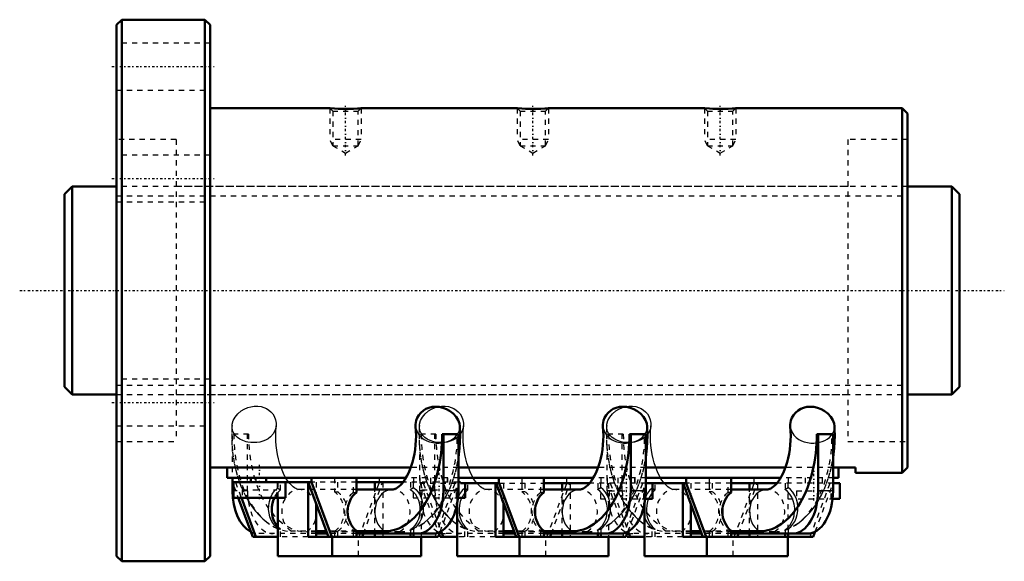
# Model space of a CAD drawing. Header units: millimetres. Extents: x -19 to 171, y -52 to 52.
import ezdxf

# ---------------------------------------------------------------- set-up
doc = ezdxf.new("R2010")
doc.units = ezdxf.units.MM
doc.linetypes.add('Center', pattern=[1.5, 0.45, -0.5, 0.05, -0.5])
doc.linetypes.add('Dashed', pattern=[2, 1, -1])
for name, color, linetype, lineweight in [('2d ConnectionPoints', 7, 'Continuous', 50), ('AM_0', 7, 'Continuous', 50), ('AM_4', 3, 'Continuous', 25), ('AM_5', 3, 'Continuous', 25), ('AM_7', 7, 'Center', 25), ('AM_9', 6, 'Dashed', 25)]:
    doc.layers.add(name, color=color, linetype=linetype, lineweight=lineweight)

# ---------------------------------------------------------------- blocks, each defined once
blk = doc.blocks.new('1_RR0100HBN4012_7_5N_0_in_HBN401275RRG2172LC00G200_4')
at = {"layer": 'AM_0'}
for p, q in [((1, 52), (0, 51)), ((1, 52), (1, -52)), ((17, 52), (1, 52)), ((17, 52), (17, -52)), ((18, 51), (17, 52)), ((0, 51), (0, -51)), ((18, 51), (18, -51)), ((41.04, 35), (18, 35)), ((41.92, 34.94), (41, 35)), ((77.04, 35), (46.99, 35)), ((77.92, 34.94), (77, 35)), ((113.04, 35), (82.99, 35)), ((113.92, 34.94), (113, 35)), ((151, 35), (118.99, 35)), ((152, 34), (151, 35)), ((151, 35), (151, -35)), ((152, 34), (152, -34)), ((62.55, -27.57), (65.7, -27.57)), ((62.82, -27.57), (62.82, -38.49)), ((65.7, -27.57), (65.7, -38.49)), ((98.55, -27.57), (101.7, -27.57)), ((98.82, -27.57), (98.82, -38.49)), ((101.7, -27.57), (101.7, -38.49)), ((137.7, -27.57), (134.55, -27.57)), ((134.82, -27.57), (134.82, -38.49)), ((137.7, -27.57), (137.7, -38.49)), ((56.54, -34), (18, -34)), ((21.25, -36), (21.25, -34)), ((92.54, -34), (65.7, -34)), ((128.54, -34), (101.7, -34)), ((142, -34), (137.7, -34)), ((138.75, -36), (138.75, -34)), ((142, -35), (142, -34)), ((151, -35), (152, -34)), ((142, -35), (151, -35)), ((55.6, -36), (21.25, -36)), ((22.27, -36), (22.27, -36.8)), ((22.27, -36.8), (22.5, -37.43)), ((37.46, -36.8), (22.27, -36.8)), ((22.3, -38.49), (22.3, -36.89)), ((22.5, -36.8), (22.5, -39.8)), ((25.83, -36), (25.83, -36.8)), ((28.75, -36.8), (28.75, -36)), ((32.5, -39.8), (32.5, -36.8)), ((36.81, -47.31), (36.81, -36.8)), ((36.86, -36.8), (40.77, -47.31)), ((37.46, -36), (37.46, -36.8)), ((37.46, -36.8), (41.37, -47.31)), ((46.13, -38.77), (46.13, -36)), ((55.05, -36.8), (46.13, -36.8)), ((49.62, -38.22), (49.62, -36.8)), ((91.6, -36), (65.7, -36)), ((65.7, -36.89), (65.73, -36.8)), ((65.73, -36.8), (65.73, -36)), ((65.73, -36.8), (66.08, -36.8)), ((66.08, -37), (66.08, -36.8)), ((73.54, -37), (66.08, -37)), ((67, -39.8), (67, -37)), ((72.81, -47.31), (72.81, -37)), ((72.93, -37), (76.77, -47.31)), ((73.46, -36), (73.46, -37)), ((73.54, -37), (77.37, -47.31)), ((82.13, -38.77), (82.13, -36)), ((90.9, -37), (82.13, -37)), ((85.62, -38.22), (85.62, -37)), ((127.6, -36), (101.7, -36)), ((101.7, -37.09), (101.73, -37)), ((101.73, -37), (101.73, -36)), ((101.73, -37), (109.46, -37)), ((103, -40), (103, -37)), ((108.81, -47.31), (108.81, -37)), ((108.86, -37), (112.7, -47.31)), ((109.46, -36), (109.46, -37)), ((109.46, -37), (113.3, -47.31)), ((118.13, -38.77), (118.13, -36)), ((126.9, -37), (118.13, -37)), ((121.62, -38.22), (121.62, -37)), ((138.75, -36), (137.7, -36)), ((137.7, -37.09), (137.73, -37)), ((137.73, -37), (137.73, -36)), ((137.73, -37), (139, -37)), ((139, -40), (139, -37)), ((53.03, -38.22), (46.13, -38.22)), ((89.03, -38.22), (82.13, -38.22)), ((125.03, -38.22), (118.13, -38.22)), ((22.5, -39.8), (32.5, -39.8)), ((23.38, -39.8), (26.18, -47.31)), ((23.99, -39.8), (26.78, -47.31)), ((31, -39.8), (31, -51)), ((38.38, -40.88), (38.38, -47.31)), ((65.48, -51), (65.48, -40.89)), ((65.63, -39.8), (67, -39.8)), ((74.38, -40.88), (74.38, -47.31)), ((101.48, -51), (101.48, -40.89)), ((101.61, -40), (103, -40)), ((110.38, -41.08), (110.38, -47.31)), ((137.61, -40), (139, -40)), ((40.37, -46.23), (38.38, -46.23)), ((40.54, -46.68), (38.38, -46.68)), ((46.13, -47.31), (46.13, -46.13)), ((51.52, -46.23), (46.13, -46.23)), ((60.77, -46.68), (46.13, -46.68)), ((47.23, -47.31), (47.46, -46.68)), ((49.62, -47.31), (49.62, -46.68)), ((56.47, -46.68), (56.47, -47.31)), ((57.07, -46.68), (57.07, -47.31)), ((61.82, -47.31), (62.18, -46.34)), ((62, -46.82), (62.18, -47.31)), ((62.38, -46.23), (62.78, -47.31)), ((76.37, -46.23), (74.38, -46.23)), ((76.54, -46.68), (74.38, -46.68)), ((82.13, -47.31), (82.13, -46.13)), ((87.52, -46.23), (82.13, -46.23)), ((96.77, -46.68), (82.13, -46.68)), ((83.31, -47.31), (83.55, -46.68)), ((85.62, -47.31), (85.62, -46.68)), ((92.47, -46.68), (92.47, -47.31)), ((93.07, -46.68), (93.07, -47.31)), ((97.89, -47.31), (98.27, -46.29)), ((98, -47.02), (98.11, -47.31)), ((98.32, -46.27), (98.71, -47.31)), ((112.3, -46.23), (110.38, -46.23)), ((112.47, -46.68), (110.38, -46.68)), ((118.13, -47.31), (118.13, -46.13)), ((123.52, -46.23), (118.13, -46.23)), ((132.77, -46.68), (118.13, -46.68)), ((119.31, -47.31), (119.55, -46.68)), ((121.62, -47.31), (121.62, -46.68)), ((128.47, -46.68), (128.47, -47.31)), ((129.07, -46.68), (129.07, -47.31)), ((133.89, -47.31), (134.27, -46.29)), ((26.18, -47.31), (31, -47.31)), ((36.81, -47.31), (61.82, -47.31)), ((41.47, -51), (41.47, -47.31)), ((58.52, -51), (58.52, -47.31)), ((62.18, -47.31), (65.48, -47.31)), ((72.81, -47.31), (97.89, -47.31)), ((77.47, -51), (77.47, -47.31)), ((94.52, -51), (94.52, -47.31)), ((98.11, -47.31), (101.48, -47.31)), ((108.81, -47.31), (133.89, -47.31)), ((113.47, -51), (113.47, -47.31)), ((129, -47.31), (129, -51)), ((0, -51), (1, -52)), ((17, -52), (18, -51)), ((58.52, -51), (31, -51)), ((65.48, -51), (94.52, -51)), ((129, -51), (101.48, -51)), ((1, -52), (17, -52))]:
    blk.add_line(p, q, dxfattribs=at)
for points in [[(47, 35), (47, 35), (46.79, 34.98), (46.29, 34.95), (45.55, 34.91), (45.1, 34.9), (44.62, 34.89), (44.11, 34.88), (43.59, 34.88), (43.08, 34.89), (42.59, 34.91), (41.92, 34.94)], [(83, 35), (83, 35), (82.79, 34.98), (82.29, 34.95), (81.55, 34.91), (81.1, 34.9), (80.62, 34.89), (80.11, 34.88), (79.59, 34.88), (79.08, 34.89), (78.59, 34.91), (77.92, 34.94)], [(119, 35), (119, 35), (118.79, 34.98), (118.29, 34.95), (117.55, 34.91), (117.1, 34.9), (116.62, 34.89), (116.11, 34.88), (115.59, 34.88), (115.08, 34.89), (114.59, 34.91), (113.92, 34.94)], [(65.97, -26.05), (65.89, -25.56), (65.64, -24.88), (65.24, -24.23), (64.69, -23.62), (63.99, -23.09), (63.39, -22.76), (62.72, -22.51), (62.01, -22.36), (61.26, -22.31), (60.63, -22.37), (60.02, -22.52), (59.47, -22.74), (58.98, -23.03)], [(101.97, -26.05), (101.89, -25.56), (101.64, -24.88), (101.24, -24.23), (100.69, -23.62), (99.99, -23.09), (99.39, -22.76), (98.72, -22.51), (98.01, -22.36), (97.26, -22.31), (96.63, -22.37), (96.02, -22.52), (95.47, -22.74), (94.98, -23.03)], [(137.97, -26.05), (137.89, -25.56), (137.64, -24.88), (137.24, -24.23), (136.69, -23.62), (135.99, -23.09), (135.39, -22.76), (134.72, -22.51), (134.01, -22.36), (133.26, -22.31), (132.63, -22.37), (132.02, -22.52), (131.47, -22.74), (130.98, -23.03)], [(58.98, -23.03), (58.47, -23.46), (58.07, -23.93), (57.78, -24.43), (57.59, -24.95), (57.47, -25.71), (57.48, -26.1)], [(94.98, -23.03), (94.47, -23.46), (94.07, -23.93), (93.78, -24.43), (93.59, -24.95), (93.47, -25.71), (93.48, -26.1)], [(130.98, -23.03), (130.47, -23.46), (130.07, -23.93), (129.78, -24.43), (129.59, -24.95), (129.47, -25.71), (129.48, -26.1)], [(57.48, -26.1), (57.48, -26.12), (57.54, -27), (57.56, -27.89), (57.54, -28.78), (57.48, -29.66), (57.38, -30.53), (57.25, -31.38), (57.08, -32.19), (56.88, -32.98), (56.64, -33.72), (56.39, -34.41), (56.11, -35.05), (55.81, -35.64), (55.5, -36.17), (55.19, -36.63), (54.87, -37.03), (54.57, -37.36), (54.28, -37.63), (54, -37.84), (53.75, -38), (53.53, -38.11), (53.34, -38.17), (53.16, -38.21), (53.03, -38.22)], [(65.7, -32.15), (65.8, -31.44), (65.93, -30.26), (66, -29.08), (66.03, -27.89), (66, -26.7), (65.97, -26.05)], [(93.48, -26.1), (93.48, -26.12), (93.54, -27), (93.56, -27.89), (93.54, -28.78), (93.48, -29.66), (93.38, -30.53), (93.25, -31.38), (93.08, -32.19), (92.88, -32.98), (92.64, -33.72), (92.39, -34.41), (92.11, -35.05), (91.81, -35.64), (91.5, -36.17), (91.19, -36.63), (90.87, -37.03), (90.57, -37.36), (90.28, -37.63), (90, -37.84), (89.75, -38), (89.53, -38.11), (89.34, -38.17), (89.16, -38.21), (89.03, -38.22)], [(101.7, -32.15), (101.8, -31.44), (101.93, -30.26), (102, -29.08), (102.03, -27.89), (102, -26.7), (101.97, -26.05)], [(129.48, -26.1), (129.48, -26.12), (129.54, -27), (129.56, -27.89), (129.54, -28.78), (129.48, -29.66), (129.38, -30.53), (129.25, -31.38), (129.08, -32.19), (128.88, -32.98), (128.64, -33.72), (128.39, -34.41), (128.11, -35.05), (127.81, -35.64), (127.5, -36.17), (127.19, -36.63), (126.87, -37.03), (126.57, -37.36), (126.28, -37.63), (126, -37.84), (125.75, -38), (125.53, -38.11), (125.34, -38.17), (125.16, -38.21), (125.03, -38.22)], [(137.7, -32.15), (137.8, -31.44), (137.93, -30.26), (138, -29.08), (138.03, -27.89), (138, -26.7), (137.97, -26.05)], [(31, -45.36), (30.66, -44.93), (30.32, -44.35), (30.07, -43.7), (29.91, -43.01), (29.83, -42.29), (29.86, -41.55), (29.98, -40.82), (30.2, -40.12), (30.34, -39.79)]]:
    blk.add_lwpolyline(points, dxfattribs=at)
for centre, major_axis, ratio, start_param, end_param in [((51.52, -27.9), (0, 18.34), 0.601815, 3.141593, 4.730239), ((87.52, -27.9), (0, 18.34), 0.601815, 3.141593, 4.730239), ((123.52, -27.9), (0, 18.34), 0.601815, 3.141593, 4.730239), ((27.23, -38.49), (0, -8.19), 0.601815, 4.712389, 5.992347), ((47.8, -42.45), (0, -4.23), 0.798636, 3.660651, 5.764127), ((57.89, -38.49), (0, -8.19), 0.601815, 6.283185, 7.853982), ((60.77, -38.49), (0, -8.19), 0.601815, 0, 1.570796), ((83.8, -42.45), (0, 4.23), 0.798636, 0.519059, 2.622534), ((93.89, -38.49), (0, -8.19), 0.601815, 0, 1.570796), ((96.77, -38.49), (0, -8.19), 0.601815, 0, 1.570796), ((119.8, -42.45), (0, 4.23), 0.798636, 0.519059, 2.622534), ((129.89, -38.49), (0, -8.19), 0.601815, 0, 1.570796), ((132.77, -38.49), (0, -8.19), 0.601815, 6.283185, 7.853982)]:
    blk.add_ellipse(centre, major_axis=major_axis, ratio=ratio, start_param=start_param, end_param=end_param, dxfattribs=at)
at = {"layer": 'AM_4'}
for p, q in [((65.7, -38.49), (62.82, -38.49)), ((101.7, -38.49), (98.82, -38.49)), ((137.7, -38.49), (134.82, -38.49))]:
    blk.add_line(p, q, dxfattribs=at)
for centre in [(53.03, -42.45), (89.03, -42.45), (125.03, -42.45)]:
    blk.add_ellipse(centre, major_axis=(0, -4.23), ratio=0.798636, start_param=3.14186, end_param=5.817742, dxfattribs=at)
at = {"layer": 'AM_5', "linetype": 'Dashed'}
for p, q in [((41, 35), (41, 29)), ((47, 35), (47, 29)), ((77, 35), (77, 29)), ((83, 35), (83, 29)), ((113, 35), (113, 29)), ((119, 35), (119, 29)), ((47, 29), (41, 29)), ((41.54, 27.8), (41, 29)), ((46.46, 27.8), (47, 29)), ((83, 29), (77, 29)), ((77.54, 27.8), (77, 29)), ((82.46, 27.8), (83, 29)), ((119, 29), (113, 29)), ((113.54, 27.8), (113, 29)), ((118.46, 27.8), (119, 29))]:
    blk.add_line(p, q, dxfattribs=at)
at = {"layer": 'AM_7'}
for p, q in [((-0.9, 43), (18.9, 43)), ((44, 25.95), (44, 35.43)), ((80, 25.95), (80, 35.43)), ((116, 25.95), (116, 35.43)), ((-0.9, 21.5), (18.9, 21.5)), ((-0.9, -21.5), (18.9, -21.5)), ((27.5, -40.1), (27.5, -33.5)), ((62, -40.1), (62, -33.5)), ((98, -40.3), (98, -33.7)), ((134, -40.3), (134, -33.7))]:
    blk.add_line(p, q, dxfattribs=at)
at = {"layer": 'AM_9'}
for p, q in [((18, 47.5), (0, 47.5)), ((0, 38.5), (18, 38.5)), ((41, 35), (41.54, 34.46)), ((41.54, 34.46), (41.54, 27.8)), ((41.54, 34.46), (46.46, 34.46)), ((41.92, 34.94), (42.68, 34.9)), ((46.46, 34.46), (47, 35)), ((46.46, 27.8), (46.46, 34.46)), ((77, 35), (77.54, 34.46)), ((77.54, 34.46), (77.54, 27.8)), ((77.54, 34.46), (82.46, 34.46)), ((77.92, 34.94), (78.68, 34.9)), ((82.46, 34.46), (83, 35)), ((82.46, 27.8), (82.46, 34.46)), ((113, 35), (113.54, 34.46)), ((113.54, 34.46), (113.54, 27.8)), ((113.54, 34.46), (118.46, 34.46)), ((113.92, 34.94), (114.68, 34.9)), ((118.46, 34.46), (119, 35)), ((118.46, 27.8), (118.46, 34.46)), ((11.45, 29), (0, 29)), ((11.45, 29), (11.45, -29)), ((140.55, 29), (140.55, -29)), ((152, 29), (140.55, 29)), ((41.54, 27.8), (46.46, 27.8)), ((41.54, 27.8), (44, 26.38)), ((44, 26.38), (46.46, 27.8)), ((77.54, 27.8), (82.46, 27.8)), ((77.54, 27.8), (80, 26.38)), ((80, 26.38), (82.46, 27.8)), ((113.54, 27.8), (116, 26.38)), ((113.54, 27.8), (118.46, 27.8)), ((116, 26.38), (118.46, 27.8)), ((18, 26), (0, 26)), ((140.55, 20), (11.45, 20)), ((0, 17), (18, 17)), ((18, -17), (0, -17)), ((11.45, -20), (140.55, -20)), ((0, -26), (18, -26)), ((25.39, -27.57), (22.3, -27.57)), ((22.3, -36.89), (22.3, -27.57)), ((25.18, -38.49), (25.18, -27.57)), ((61.39, -27.57), (58.3, -27.57)), ((58.3, -38.49), (58.3, -27.57)), ((61.18, -38.49), (61.18, -27.57)), ((97.39, -27.57), (94.3, -27.57)), ((94.3, -38.49), (94.3, -27.57)), ((97.18, -38.49), (97.18, -27.57)), ((0, -29), (11.45, -29)), ((140.55, -29), (152, -29)), ((65.7, -34), (56.54, -34)), ((101.7, -34), (92.54, -34)), ((137.7, -34), (128.54, -34)), ((22.5, -37.43), (23.38, -39.8)), ((22.87, -36.8), (23.99, -39.8)), ((26.78, -36), (26.78, -36.8)), ((30.93, -37.94), (30.93, -36)), ((31, -36.8), (31, -39.8)), ((31.53, -38.3), (31.53, -36.8)), ((46.13, -36.8), (37.46, -36.8)), ((38.38, -36.8), (38.38, -40.88)), ((41.87, -36), (41.87, -38.67)), ((42.48, -36.8), (42.48, -38.67)), ((45.52, -38.77), (45.52, -36.8)), ((46.63, -47.31), (50.54, -36.8)), ((47.46, -46.68), (51.14, -36.8)), ((50.54, -36.8), (50.54, -36)), ((51.19, -36.8), (51.19, -47.31)), ((65.73, -36.8), (55.05, -36.8)), ((65.7, -36), (55.6, -36)), ((56.47, -36.8), (56.47, -38.19)), ((57, -36.8), (57, -39.8)), ((57.07, -36), (57.07, -37.82)), ((58.27, -36), (58.27, -37)), ((58.27, -37), (66.08, -37)), ((58.34, -37), (62, -46.82)), ((58.52, -36.8), (58.52, -47.31)), ((58.94, -37), (62.38, -46.23)), ((60.33, -36), (60.33, -36.8)), ((60.35, -36.8), (60.35, -37)), ((60.38, -36.8), (60.38, -36)), ((61.19, -36), (61.19, -36.8)), ((61.22, -47.31), (65.13, -36.8)), ((62.18, -46.34), (65.7, -36.89)), ((62.81, -36), (62.81, -36.8)), ((63.62, -36.8), (63.62, -36)), ((63.67, -36.8), (63.67, -36)), ((65.48, -40.89), (65.48, -37)), ((66.93, -37.94), (66.93, -36)), ((67.53, -38.3), (67.53, -37)), ((73.54, -37), (82.13, -37)), ((74.38, -37), (74.38, -40.88)), ((77.87, -36), (77.87, -37)), ((77.89, -37), (77.89, -38.67)), ((78.49, -37), (78.49, -38.67)), ((81.52, -38.77), (81.52, -37)), ((82.71, -47.31), (86.55, -37)), ((83.55, -46.68), (87.15, -37)), ((86.54, -37), (86.54, -36)), ((87.19, -37), (87.19, -47.31)), ((101.73, -37), (90.9, -37)), ((101.7, -36), (91.6, -36)), ((92.47, -37), (92.47, -38.19)), ((93, -37), (93, -40)), ((93.07, -36), (93.07, -37.82)), ((94.27, -36), (94.27, -37)), ((94.27, -37), (98, -47.02)), ((94.52, -37), (94.52, -47.31)), ((94.87, -37), (98.32, -46.27)), ((96.33, -36), (96.33, -37)), ((96.38, -37), (96.38, -36)), ((97.19, -36), (97.19, -37)), ((97.29, -47.31), (101.13, -37)), ((98.27, -46.29), (101.7, -37.09)), ((98.81, -36), (98.81, -37)), ((99.62, -37), (99.62, -36)), ((99.67, -37), (99.67, -36)), ((101.48, -40.89), (101.48, -37)), ((102.93, -37.94), (102.93, -36)), ((103.53, -38.3), (103.53, -37)), ((118.13, -37), (109.46, -37)), ((110.38, -37), (110.38, -41.08)), ((113.87, -36), (113.87, -37)), ((113.89, -37), (113.89, -38.67)), ((114.49, -37), (114.49, -38.67)), ((117.52, -38.77), (117.52, -37)), ((118.71, -47.31), (122.55, -37)), ((119.55, -46.68), (123.15, -37)), ((122.54, -37), (122.54, -36)), ((123.19, -37), (123.19, -47.31)), ((137.73, -37), (126.9, -37)), ((137.7, -36), (127.6, -36)), ((128.47, -37), (128.47, -38.19)), ((129, -37), (129, -47.31)), ((129.07, -36), (129.07, -37.82)), ((132.33, -36), (132.33, -37)), ((132.38, -37), (132.38, -36)), ((133.19, -36), (133.19, -37)), ((133.29, -47.31), (137.13, -37)), ((134.27, -46.29), (137.7, -37.09)), ((135.67, -37), (135.67, -36)), ((25.18, -38.49), (22.3, -38.49)), ((24.17, -38.3), (30.83, -38.3)), ((24.17, -38.3), (24.17, -39.8)), ((30.83, -39.8), (30.83, -38.3)), ((46.13, -38.22), (35.13, -38.22)), ((41.87, -38.67), (42.48, -38.67)), ((45.52, -38.77), (46.13, -38.77)), ((49.62, -46.68), (49.62, -38.22)), ((61.18, -38.49), (58.3, -38.49)), ((58.67, -38.3), (65.33, -38.3)), ((58.67, -38.3), (58.67, -39.8)), ((65.33, -39.8), (65.33, -38.3)), ((82.13, -38.22), (71.13, -38.22)), ((78.49, -38.67), (77.89, -38.67)), ((81.52, -38.77), (82.13, -38.77)), ((85.62, -46.68), (85.62, -38.22)), ((97.18, -38.49), (94.3, -38.49)), ((94.67, -38.5), (101.33, -38.5)), ((94.67, -38.5), (94.67, -40)), ((101.33, -40), (101.33, -38.5)), ((118.13, -38.22), (107.13, -38.22)), ((114.49, -38.67), (113.89, -38.67)), ((118.13, -38.77), (117.52, -38.77)), ((121.62, -46.68), (121.62, -38.22)), ((130.67, -38.5), (137.33, -38.5)), ((130.67, -38.5), (130.67, -40)), ((137.33, -40), (137.33, -38.5)), ((57, -39.8), (65.63, -39.8)), ((93, -40), (101.61, -40)), ((129, -40), (137.61, -40)), ((38.38, -46.68), (27.23, -46.68)), ((30.93, -47.31), (30.93, -45.64)), ((31.53, -47.31), (31.53, -45.85)), ((38.38, -46.23), (33.61, -46.23)), ((54.39, -46.33), (36.48, -46.33)), ((46.13, -46.23), (40.37, -46.23)), ((46.13, -46.68), (40.54, -46.68)), ((41.87, -46.23), (41.87, -47.31)), ((42.48, -46.23), (42.48, -47.31)), ((45.52, -47.31), (45.52, -46.13)), ((46.13, -46.13), (45.52, -46.13)), ((56.47, -45.96), (56.47, -46.68)), ((57.07, -45.75), (57.07, -46.68)), ((74.38, -46.68), (63.23, -46.68)), ((66.93, -47.31), (66.93, -45.64)), ((67.53, -47.31), (67.53, -45.85)), ((74.38, -46.23), (69.61, -46.23)), ((90.39, -46.33), (72.48, -46.33)), ((82.13, -46.23), (76.37, -46.23)), ((82.13, -46.68), (76.54, -46.68)), ((77.89, -46.23), (77.89, -47.31)), ((78.49, -46.23), (78.49, -47.31)), ((81.52, -47.31), (81.52, -46.13)), ((82.13, -46.13), (81.52, -46.13)), ((92.47, -45.96), (92.47, -46.68)), ((93.07, -45.75), (93.07, -46.68)), ((110.38, -46.68), (99.23, -46.68)), ((102.93, -47.31), (102.93, -45.64)), ((103.53, -47.31), (103.53, -45.85)), ((110.38, -46.23), (105.61, -46.23)), ((126.39, -46.33), (108.48, -46.33)), ((118.13, -46.23), (112.3, -46.23)), ((118.13, -46.68), (112.47, -46.68)), ((113.89, -46.23), (113.89, -47.31)), ((114.49, -46.23), (114.49, -47.31)), ((117.52, -47.31), (117.52, -46.13)), ((117.52, -46.13), (118.13, -46.13)), ((128.47, -45.96), (128.47, -46.68)), ((129.07, -45.75), (129.07, -46.68)), ((36.81, -47.31), (31, -47.31)), ((46.53, -51), (46.53, -47.31)), ((72.81, -47.31), (65.48, -47.31)), ((82.53, -51), (82.53, -47.31)), ((108.81, -47.31), (101.48, -47.31)), ((118.53, -51), (118.53, -47.31))]:
    blk.add_line(p, q, dxfattribs=at)
for points in [[(22.2, -25.95), (22.24, -25.66), (22.43, -24.99), (22.78, -24.33), (23.3, -23.7), (23.96, -23.13), (24.55, -22.77), (25.22, -22.48), (25.83, -22.31), (26.47, -22.21), (27.13, -22.21), (27.77, -22.3), (28.32, -22.46), (28.83, -22.69), (29.28, -22.98), (29.67, -23.31), (30.02, -23.71), (30.3, -24.14), (30.58, -24.81), (30.7, -25.48), (30.69, -26.01)], [(58.2, -25.95), (58.24, -25.66), (58.43, -24.99), (58.78, -24.33), (59.3, -23.7), (59.96, -23.13), (60.55, -22.77), (61.22, -22.48), (61.83, -22.31), (62.47, -22.21), (63.13, -22.21), (63.77, -22.3), (64.32, -22.46), (64.83, -22.69), (65.28, -22.98), (65.67, -23.31), (66.02, -23.71), (66.3, -24.14), (66.58, -24.81), (66.7, -25.48), (66.69, -26.01)], [(94.2, -25.95), (94.24, -25.66), (94.43, -24.99), (94.78, -24.33), (95.3, -23.7), (95.96, -23.13), (96.55, -22.77), (97.22, -22.48), (97.83, -22.31), (98.47, -22.21), (99.13, -22.21), (99.77, -22.3), (100.32, -22.46), (100.83, -22.69), (101.28, -22.98), (101.67, -23.31), (102.02, -23.71), (102.3, -24.14), (102.58, -24.81), (102.7, -25.48), (102.69, -26.01)], [(22.2, -25.95), (22.18, -26.29), (22.14, -27.48), (22.14, -28.67), (22.2, -29.86), (22.31, -31.04), (22.47, -32.21), (22.67, -33.36), (22.81, -34)], [(24.95, -29.03), (24.3, -28.82), (23.73, -28.55), (23.25, -28.22), (22.86, -27.85), (22.52, -27.38), (22.3, -26.87), (22.2, -26.28), (22.2, -25.95)], [(30.69, -26.01), (30.68, -26.14), (30.52, -26.78), (30.16, -27.48), (29.61, -28.12), (29.16, -28.47), (28.62, -28.77), (28.11, -28.96), (27.56, -29.11), (26.96, -29.19), (26.35, -29.22), (25.8, -29.18), (25.26, -29.1), (24.95, -29.03)], [(31.62, -34), (31.55, -33.81), (31.31, -33.07), (31.11, -32.3), (30.93, -31.49), (30.79, -30.65), (30.69, -29.79), (30.63, -28.91), (30.6, -28.02), (30.62, -27.14), (30.67, -26.25), (30.69, -26.01)], [(57.48, -26.1), (57.53, -26.44), (57.76, -27.15), (58.16, -27.79), (58.59, -28.24), (59.12, -28.64), (59.61, -28.89), (60.16, -29.09), (60.77, -29.22), (61.42, -29.29), (61.98, -29.3), (62.54, -29.25), (63.08, -29.15), (63.59, -29.01), (64.12, -28.8), (64.58, -28.54), (65.04, -28.2), (65.41, -27.81), (65.72, -27.32), (65.91, -26.8), (65.97, -26.19), (65.97, -26.05)], [(58.2, -25.95), (58.18, -26.29), (58.14, -27.48), (58.14, -28.67), (58.2, -29.86), (58.31, -31.04), (58.47, -32.21), (58.67, -33.36), (58.81, -34)], [(60.95, -29.03), (60.3, -28.82), (59.73, -28.55), (59.25, -28.22), (58.86, -27.85), (58.52, -27.38), (58.3, -26.87), (58.2, -26.28), (58.2, -25.95)], [(66.69, -26.01), (66.68, -26.14), (66.52, -26.78), (66.16, -27.48), (65.61, -28.12), (65.16, -28.47), (64.62, -28.77), (64.11, -28.96), (63.56, -29.11), (62.96, -29.19), (62.8, -29.21)], [(67.62, -34), (67.55, -33.81), (67.31, -33.07), (67.11, -32.3), (66.93, -31.49), (66.79, -30.65), (66.69, -29.79), (66.63, -28.91), (66.6, -28.02), (66.62, -27.14), (66.67, -26.25), (66.69, -26.01)], [(93.48, -26.1), (93.53, -26.44), (93.76, -27.15), (94.16, -27.79), (94.59, -28.24), (95.12, -28.64), (95.61, -28.89), (96.16, -29.09), (96.77, -29.22), (97.42, -29.29), (97.98, -29.3), (98.54, -29.25), (99.08, -29.15), (99.59, -29.01), (100.12, -28.8), (100.58, -28.54), (101.04, -28.2), (101.41, -27.81), (101.72, -27.32), (101.91, -26.8), (101.97, -26.19), (101.97, -26.05)], [(94.2, -25.95), (94.18, -26.29), (94.14, -27.48), (94.14, -28.67), (94.2, -29.86), (94.31, -31.04), (94.47, -32.21), (94.67, -33.36), (94.81, -34)], [(96.95, -29.03), (96.3, -28.82), (95.73, -28.55), (95.25, -28.22), (94.86, -27.85), (94.52, -27.38), (94.3, -26.87), (94.2, -26.28), (94.2, -25.95)], [(102.69, -26.01), (102.68, -26.14), (102.52, -26.78), (102.16, -27.48), (101.61, -28.12), (101.16, -28.47), (100.62, -28.77), (100.11, -28.96), (99.56, -29.11), (98.96, -29.19), (98.8, -29.21)], [(103.62, -34), (103.55, -33.81), (103.31, -33.07), (103.11, -32.3), (102.93, -31.49), (102.79, -30.65), (102.69, -29.79), (102.63, -28.91), (102.6, -28.02), (102.62, -27.14), (102.67, -26.25), (102.69, -26.01)], [(129.48, -26.1), (129.53, -26.44), (129.76, -27.15), (130.16, -27.79), (130.59, -28.24), (131.12, -28.64), (131.61, -28.89), (132.16, -29.09), (132.77, -29.22), (133.42, -29.29), (133.98, -29.3), (134.54, -29.25), (135.08, -29.15), (135.59, -29.01), (136.12, -28.8), (136.58, -28.54), (137.04, -28.2), (137.41, -27.81), (137.72, -27.32), (137.91, -26.8), (137.97, -26.19), (137.97, -26.05)], [(62.8, -29.21), (62.35, -29.22), (61.8, -29.18), (61.26, -29.1), (60.95, -29.03)], [(98.8, -29.21), (98.35, -29.22), (97.8, -29.18), (97.26, -29.1), (96.95, -29.03)], [(58.74, -44.86), (59.2, -44.53), (59.92, -43.94), (60.62, -43.29), (61.28, -42.57), (61.91, -41.78), (62.5, -40.94), (63.05, -40.03), (63.56, -39.08), (64.03, -38.09), (64.44, -37.05), (64.81, -35.98), (65.13, -34.87), (65.41, -33.75), (65.63, -32.6), (65.7, -32.15)], [(94.74, -44.86), (95.2, -44.53), (95.92, -43.94), (96.62, -43.29), (97.28, -42.57), (97.91, -41.78), (98.5, -40.94), (99.05, -40.03), (99.56, -39.08), (100.03, -38.09), (100.44, -37.05), (100.81, -35.98), (101.13, -34.87), (101.41, -33.75), (101.63, -32.6), (101.7, -32.15)], [(130.74, -44.86), (131.2, -44.53), (131.92, -43.94), (132.62, -43.29), (133.28, -42.57), (133.91, -41.78), (134.5, -40.94), (135.05, -40.03), (135.56, -39.08), (136.03, -38.09), (136.44, -37.05), (136.81, -35.98), (137.13, -34.87), (137.41, -33.75), (137.63, -32.6), (137.7, -32.15)], [(22.81, -34), (22.93, -34.5), (23.23, -35.61), (23.36, -36)], [(32.56, -36.01), (32.38, -35.7), (32.09, -35.12), (31.81, -34.49), (31.62, -34)], [(58.81, -34), (58.93, -34.5), (59.23, -35.61), (59.36, -36)], [(68.56, -36.01), (68.38, -35.7), (68.09, -35.12), (67.81, -34.49), (67.62, -34)], [(94.81, -34), (94.93, -34.5), (95.23, -35.61), (95.36, -36)], [(104.56, -36.01), (104.38, -35.7), (104.09, -35.12), (103.81, -34.49), (103.62, -34)], [(23.36, -36), (23.59, -36.69), (23.63, -36.8)], [(23.63, -36.8), (23.99, -37.75), (24.44, -38.77), (24.95, -39.75), (24.98, -39.8)], [(33.11, -36.81), (33.01, -36.68), (32.69, -36.22), (32.56, -36.01)], [(35.13, -38.22), (35.06, -38.21), (34.87, -38.19), (34.67, -38.13), (34.46, -38.03), (34.22, -37.88), (33.93, -37.67), (33.63, -37.4), (33.32, -37.07), (33.11, -36.81)], [(57.07, -37.82), (57.55, -38.23), (57.99, -38.74), (58.35, -39.33), (58.63, -39.99), (58.82, -40.72), (58.92, -41.49), (58.92, -42.27), (58.8, -43.05), (58.59, -43.77), (58.27, -44.44), (57.89, -45), (57.43, -45.48), (57.07, -45.75)], [(59.36, -36), (59.59, -36.69), (59.99, -37.75), (60.44, -38.77), (60.95, -39.75), (60.98, -39.8)], [(69.27, -37), (69.01, -36.68), (68.69, -36.22), (68.56, -36.01)], [(71.13, -38.22), (71.06, -38.21), (70.87, -38.19), (70.67, -38.13), (70.46, -38.03), (70.22, -37.88), (69.93, -37.67), (69.63, -37.4), (69.32, -37.07), (69.27, -37)], [(93.07, -45.75), (93.55, -45.37), (93.98, -44.89), (94.33, -44.34), (94.61, -43.7), (94.81, -43.02), (94.91, -42.29), (94.92, -41.54), (94.83, -40.79), (94.65, -40.05), (94.36, -39.35), (93.98, -38.73), (93.52, -38.19), (93.07, -37.82)], [(95.36, -36), (95.59, -36.69), (95.99, -37.75), (96.44, -38.77), (96.95, -39.75), (97.09, -40)], [(105.27, -37), (105.01, -36.68), (104.69, -36.22), (104.56, -36.01)], [(107.13, -38.22), (107.06, -38.21), (106.87, -38.19), (106.67, -38.13), (106.46, -38.03), (106.22, -37.88), (105.93, -37.67), (105.63, -37.4), (105.32, -37.07), (105.27, -37)], [(129.07, -45.75), (129.55, -45.37), (129.98, -44.89), (130.33, -44.34), (130.61, -43.7), (130.81, -43.02), (130.91, -42.29), (130.92, -41.54), (130.83, -40.79), (130.65, -40.05), (130.36, -39.35), (129.98, -38.73), (129.52, -38.19), (129.07, -37.82)], [(30.93, -45.64), (30.46, -45.22), (30.06, -44.71), (29.72, -44.13), (29.47, -43.48), (29.31, -42.77), (29.23, -42.04), (29.26, -41.28), (29.38, -40.54), (29.6, -39.81), (29.92, -39.13), (30.38, -38.47), (30.93, -37.94)], [(30.34, -39.79), (30.51, -39.48), (30.9, -38.91), (30.99, -38.8)], [(30.99, -38.8), (31.37, -38.43), (31.53, -38.3)], [(56.47, -38.19), (56.95, -38.57), (57.39, -39.07), (57.74, -39.64), (58.02, -40.29), (58.22, -40.98), (58.32, -41.73), (58.32, -42.47), (58.21, -43.23), (58.02, -43.92), (57.72, -44.58), (57.35, -45.13), (56.9, -45.62), (56.47, -45.96)], [(66.93, -37.94), (66.45, -38.39), (66.04, -38.93), (65.71, -39.56), (65.46, -40.24), (65.29, -40.99), (65.23, -41.76), (65.27, -42.55), (65.42, -43.31), (65.67, -44.01), (66.01, -44.65), (66.44, -45.2), (66.93, -45.64)], [(67, -38.8), (66.65, -39.25), (66.34, -39.8)], [(67.53, -38.3), (67.06, -38.73), (67, -38.8)], [(92.47, -45.96), (92.94, -45.58), (93.38, -45.1), (93.73, -44.55), (94.02, -43.92), (94.21, -43.25), (94.31, -42.53), (94.32, -41.8), (94.23, -41.06), (94.05, -40.36), (93.76, -39.68), (93.4, -39.09), (92.95, -38.58), (92.47, -38.19)], [(102.93, -37.94), (102.45, -38.39), (102.04, -38.93), (101.71, -39.56), (101.46, -40.24), (101.29, -40.99), (101.23, -41.76), (101.27, -42.55), (101.42, -43.31), (101.67, -44.01), (102.01, -44.65), (102.44, -45.2), (102.93, -45.64)], [(103, -38.8), (102.65, -39.25), (102.31, -39.85), (102.25, -39.99)], [(103.53, -38.3), (103.06, -38.73), (103, -38.8)], [(128.47, -45.96), (128.94, -45.58), (129.38, -45.1), (129.73, -44.55), (130.02, -43.92), (130.21, -43.25), (130.31, -42.53), (130.32, -41.8), (130.23, -41.06), (130.05, -40.36), (129.76, -39.68), (129.4, -39.09), (128.95, -38.58), (128.47, -38.19)], [(24.98, -39.8), (25.5, -40.68), (26.09, -41.56), (26.73, -42.39), (27.42, -43.16), (28.14, -43.85), (28.89, -44.48), (29.42, -44.86)], [(60.98, -39.8), (61.5, -40.68), (62.08, -41.54)], [(62.08, -41.54), (62.09, -41.56), (62.73, -42.39), (63.38, -43.12)], [(66.34, -39.8), (66.31, -39.85), (66.06, -40.51), (65.9, -41.23), (65.83, -41.98), (65.87, -42.73), (66, -43.47), (66.24, -44.15), (66.56, -44.78), (66.95, -45.31), (67.41, -45.76), (67.53, -45.85)], [(97.09, -40), (97.5, -40.68), (98.08, -41.54)], [(98.08, -41.54), (98.09, -41.56), (98.73, -42.39), (99.42, -43.16), (99.43, -43.17)], [(102.25, -39.99), (102.06, -40.51), (101.9, -41.23), (101.83, -41.98), (101.87, -42.73), (102, -43.47), (102.24, -44.15), (102.56, -44.78), (102.95, -45.31), (103.41, -45.76), (103.53, -45.85)], [(63.38, -43.12), (63.42, -43.16), (64.14, -43.85), (64.36, -44.05)], [(99.43, -43.17), (100.14, -43.85), (100.36, -44.05)], [(31.53, -45.85), (31.06, -45.43), (31, -45.36)], [(58.11, -45.26), (58.46, -45.04), (58.74, -44.86)], [(64.36, -44.05), (64.89, -44.48), (65.42, -44.86)], [(94.11, -45.26), (94.46, -45.04), (94.74, -44.86)], [(100.36, -44.05), (100.89, -44.48), (101.42, -44.86)], [(130.11, -45.26), (130.46, -45.04), (130.74, -44.86)]]:
    blk.add_lwpolyline(points, dxfattribs=at)
for centre, major_axis, ratio, start_param, end_param in [((33.61, -27.9), (0, 18.34), 0.601815, 1.552946, 3.141593), ((36.48, -27.9), (0, 18.43), 0.601815, 1.553037, 3.141593), ((54.39, -27.9), (0, 18.43), 0.601815, 3.141593, 4.730148), ((69.61, -27.9), (0, 18.34), 0.601815, 1.552946, 3.141593), ((72.48, -27.9), (0, 18.43), 0.601815, 1.553037, 3.141593), ((90.39, -27.9), (0, 18.43), 0.601815, 3.141593, 4.730148), ((105.61, -27.9), (0, 18.34), 0.601815, 1.552946, 3.141593), ((108.48, -27.9), (0, 18.43), 0.601815, 1.553037, 3.141593), ((126.39, -27.9), (0, 18.43), 0.601815, 3.141593, 4.730148), ((54.55, -27.9), (0, -10.77), 0.601815, 0.299798, 0.39866), ((90.55, -27.9), (0, 10.77), 0.601815, 3.44139, 3.540253), ((126.55, -27.9), (0, 10.77), 0.601815, 3.44139, 3.540253), ((30.11, -38.49), (0, -8.19), 0.601815, 4.712389, 6.283185), ((33.45, -27.9), (0, -10.88), 0.601815, -0.39451, -0.296751), ((35.13, -42.45), (0, -4.23), 0.798636, 0.413236, 5.817742), ((40.36, -42.45), (0, -4.23), 0.798636, 0.465443, 2.676149), ((40.96, -42.45), (0, -4.23), 0.798636, 0.465443, 2.676149), ((47.2, -42.45), (0, -4.23), 0.798636, 3.660651, 5.764127), ((53.03, -42.45), (0, -4.23), 0.798636, 0.413236, 3.14186), ((63.23, -38.49), (0, -8.19), 0.601815, 4.712389, 6.283185), ((66.11, -38.49), (0, -8.19), 0.601815, 4.712389, 6.283185), ((69.45, -27.9), (0, -10.88), 0.601815, -0.39451, -0.296751), ((71.13, -42.45), (0, -4.23), 0.798636, 0.413236, 5.817742), ((76.37, -42.45), (0, 4.23), 0.798636, 3.607036, 5.817742), ((76.97, -42.45), (0, 4.23), 0.798636, 3.607036, 5.817742), ((83.2, -42.45), (0, 4.23), 0.798636, 0.519059, 2.622534), ((89.03, -42.45), (0, -4.23), 0.798636, 0.413236, 3.14186), ((99.23, -38.49), (0, -8.19), 0.601815, 4.712389, 6.283185), ((102.11, -38.49), (0, -8.19), 0.601815, 4.712389, 6.283185), ((105.45, -27.9), (0, 10.88), 0.601815, -3.536102, -3.438343), ((107.13, -42.45), (0, -4.23), 0.798636, 0.413236, 5.817742), ((112.37, -42.45), (0, 4.23), 0.798636, 3.607036, 5.817742), ((112.97, -42.45), (0, 4.23), 0.798636, 3.607036, 5.817742), ((119.2, -42.45), (0, 4.23), 0.798636, 0.519059, 2.622534), ((125.03, -42.45), (0, -4.23), 0.798636, 0.413236, 3.14186), ((27.23, -38.49), (0, -8.19), 0.601815, 5.992347, 6.283185), ((33.45, -27.9), (0, 18.23), 0.601815, -3.372995, -3.316972), ((54.55, -27.9), (0, 18.34), 0.601815, 3.315936, 3.371616), ((69.45, -27.9), (0, 18.23), 0.601815, -3.372995, -3.316972), ((90.55, -27.9), (0, -18.34), 0.601815, 0.174343, 0.230024), ((105.45, -27.9), (0, -18.23), 0.601815, -0.231402, -0.175379), ((126.55, -27.9), (0, -18.34), 0.601815, 0.174343, 0.230024)]:
    blk.add_ellipse(centre, major_axis=major_axis, ratio=ratio, start_param=start_param, end_param=end_param, dxfattribs=at)
blk = doc.blocks.new('2_RR0100HBN4012_7_50S_0_in_HBN401275RRG2172LC00G200_4')
at = {"layer": 'AM_0'}
for p, q in [((-8.5, 20), (-10, 18.5)), ((0, 20), (-8.5, 20)), ((-8.5, 20), (-8.5, -20)), ((160.5, 20), (152, 20)), ((160.5, 20), (160.5, -20)), ((162, 18.5), (160.5, 20)), ((-10, 18.5), (-10, -18.5)), ((162, 18.5), (162, -18.5)), ((-10, -18.5), (-8.5, -20)), ((160.5, -20), (162, -18.5)), ((-8.5, -20), (0, -20)), ((152, -20), (160.5, -20))]:
    blk.add_line(p, q, dxfattribs=at)
at = {"layer": 'AM_5', "linetype": 'Dashed'}
for p, q in [((0, 18.1595), (152, 18.1595)), ((0, -18.1595), (152, -18.1595))]:
    blk.add_line(p, q, dxfattribs=at)
at = {"layer": 'AM_7'}
blk.add_line((-18.6, 0), (170.6, 0), dxfattribs=at)
at = {"layer": 'AM_9'}
for p, q in [((152, 20), (0, 20)), ((0, -20), (152, -20))]:
    blk.add_line(p, q, dxfattribs=at)

msp = doc.modelspace()

# ---------------------------------------------------------------- linework, layer by layer
at = {"layer": '2d ConnectionPoints'}
msp.add_point((0, 0), dxfattribs=at)
msp.add_point((0, 0), dxfattribs=at)

# ---------------------------------------------------------------- block references
for name in ['1_RR0100HBN4012_7_5N_0_in_HBN401275RRG2172LC00G200_4', '2_RR0100HBN4012_7_50S_0_in_HBN401275RRG2172LC00G200_4']:
    msp.add_blockref(name, (0, 0))

doc.saveas('drawing.dxf')
